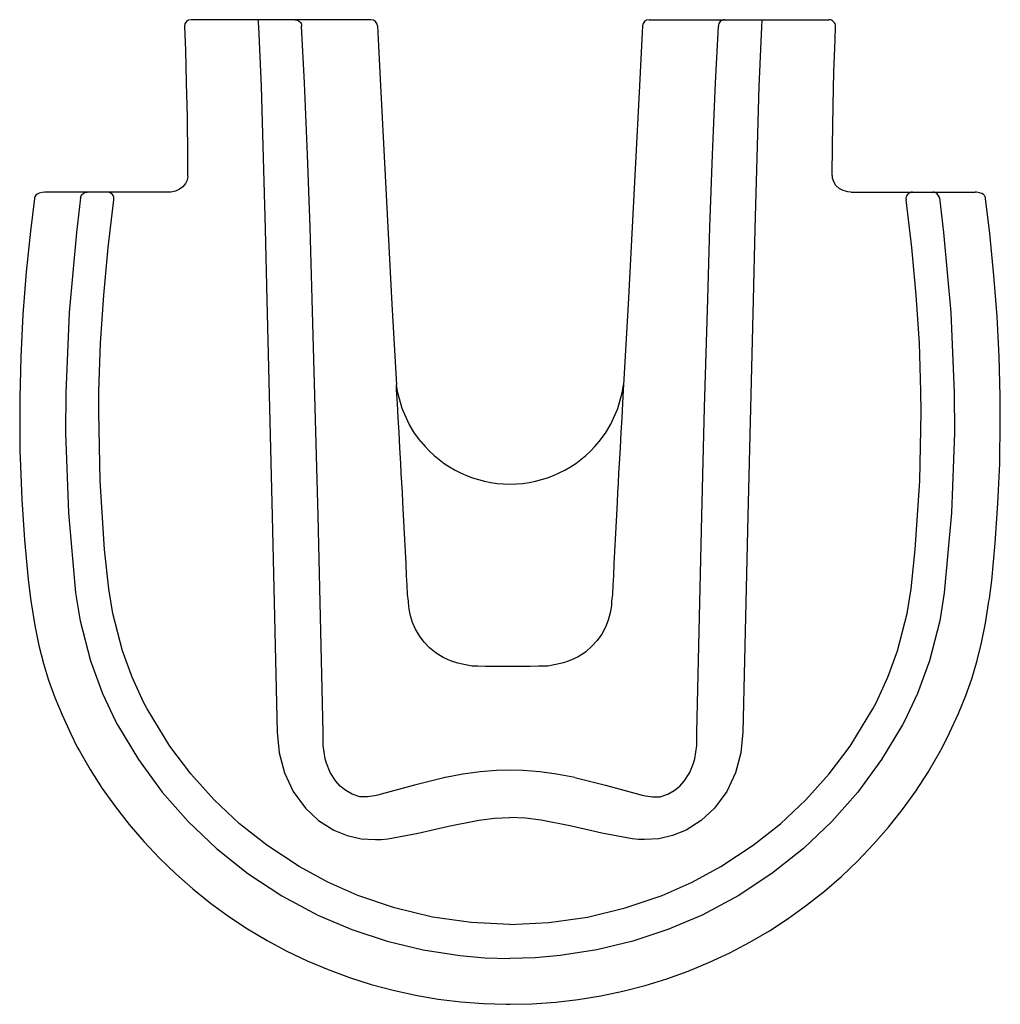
# Model space of a CAD drawing. Header units: millimetres. Extents: x 4244.834 to 4245.129, y 1931.906 to 1932.203.
import ezdxf

# ---------------------------------------------------------------- set-up
doc = ezdxf.new("R2010")
doc.units = ezdxf.units.MM
doc.layers.add('Sanindusa', color=3, linetype='Continuous')

msp = doc.modelspace()

# ---------------------------------------------------------------- linework, layer by layer
at = {"layer": 'Sanindusa'}
for p, q in [((4244.905271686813, 1932.202809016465), (4244.885195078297, 1932.202809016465)), ((4244.916564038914, 1932.202809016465), (4244.905271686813, 1932.202809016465)), ((4244.939386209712, 1932.202809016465), (4244.916564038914, 1932.202809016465)), ((4245.023186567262, 1932.202809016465), (4245.046008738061, 1932.202809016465)), ((4245.046008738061, 1932.202809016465), (4245.057301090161, 1932.202809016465)), ((4245.057301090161, 1932.202809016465), (4245.077377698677, 1932.202809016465)), ((4244.838018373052, 1932.149160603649), (4244.837970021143, 1932.148898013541)), ((4244.849543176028, 1932.150809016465), (4244.841090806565, 1932.150809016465)), ((4244.853861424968, 1932.150809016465), (4244.849543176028, 1932.150809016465)), ((4244.855853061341, 1932.150809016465), (4244.853861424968, 1932.150809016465)), ((4244.857946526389, 1932.150809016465), (4244.855853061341, 1932.150809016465)), ((4244.859964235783, 1932.150809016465), (4244.857946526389, 1932.150809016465)), ((4244.863683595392, 1932.150809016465), (4244.859964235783, 1932.150809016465)), ((4244.87845015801, 1932.150809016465), (4244.863683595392, 1932.150809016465)), ((4245.084122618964, 1932.150809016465), (4245.098889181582, 1932.150809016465)), ((4245.098889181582, 1932.150809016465), (4245.102608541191, 1932.150809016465)), ((4245.102608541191, 1932.150809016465), (4245.104626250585, 1932.150809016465)), ((4245.104626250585, 1932.150809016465), (4245.106719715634, 1932.150809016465)), ((4245.106719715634, 1932.150809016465), (4245.108711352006, 1932.150809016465)), ((4245.108711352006, 1932.150809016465), (4245.113029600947, 1932.150809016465)), ((4245.113029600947, 1932.150809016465), (4245.121481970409, 1932.150809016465))]:
    msp.add_line(p, q, dxfattribs=at)
at = {"layer": 'Sanindusa', "flags": 128}
for points in [[(4244.905271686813, 1932.202809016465), (4244.905312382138, 1932.202765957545), (4244.905351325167, 1932.202638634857), (4244.905386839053, 1932.202432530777), (4244.905417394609, 1932.202156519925), (4244.905441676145, 1932.20182248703), (4244.905458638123, 1932.201444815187), (4244.90546755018, 1932.201039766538), (4244.905468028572, 1932.20062478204)], [(4244.916564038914, 1932.202809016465), (4244.916931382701, 1932.202772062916), (4244.917285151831, 1932.202662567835), (4244.917612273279, 1932.202484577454), (4244.917900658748, 1932.202244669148), (4244.918139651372, 1932.201951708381), (4244.918320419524, 1932.201616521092), (4244.918436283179, 1932.201251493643), (4244.918482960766, 1932.200870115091)], [(4245.046008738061, 1932.202809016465), (4245.045641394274, 1932.202772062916), (4245.045287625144, 1932.202662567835), (4245.044960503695, 1932.202484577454), (4245.044672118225, 1932.202244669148), (4245.044433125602, 1932.201951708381), (4245.04425235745, 1932.201616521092), (4245.044136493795, 1932.201251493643), (4245.044089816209, 1932.200870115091)], [(4245.057301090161, 1932.202809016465), (4245.057260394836, 1932.202765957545), (4245.057221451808, 1932.202638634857), (4245.057185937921, 1932.202432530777), (4245.057155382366, 1932.202156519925), (4245.05713110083, 1932.20182248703), (4245.057114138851, 1932.201444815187), (4245.057105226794, 1932.201039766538), (4245.057104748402, 1932.20062478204)], [(4244.883180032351, 1932.200719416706), (4244.883464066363, 1932.193615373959), (4244.883758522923, 1932.183788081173), (4244.88397096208, 1932.17345171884), (4244.884125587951, 1932.161438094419), (4244.884161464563, 1932.155794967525)], [(4244.905468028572, 1932.20062478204), (4244.906274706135, 1932.182636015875), (4244.906947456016, 1932.161194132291), (4244.907499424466, 1932.139733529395), (4244.908023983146, 1932.11827411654), (4244.909654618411, 1932.053175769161), (4244.911131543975, 1931.987969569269)], [(4244.925005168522, 1931.987959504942), (4244.923489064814, 1932.053259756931), (4244.922633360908, 1932.085889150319), (4244.921704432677, 1932.118521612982), (4244.92104110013, 1932.140272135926), (4244.920293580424, 1932.162023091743), (4244.919386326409, 1932.18375169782), (4244.918482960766, 1932.200870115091)], [(4244.941383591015, 1932.200911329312), (4244.941588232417, 1932.19691656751), (4244.942407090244, 1932.180937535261), (4244.945685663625, 1932.117021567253), (4244.947051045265, 1932.092738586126)], [(4245.02118918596, 1932.200911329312), (4245.020984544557, 1932.19691656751), (4245.02016568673, 1932.180937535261), (4245.016887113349, 1932.117021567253), (4245.01552173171, 1932.092738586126)], [(4245.037567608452, 1931.987959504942), (4245.03908371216, 1932.053259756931), (4245.039939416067, 1932.085889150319), (4245.040868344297, 1932.118521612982), (4245.041531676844, 1932.140272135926), (4245.04227919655, 1932.162023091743), (4245.043186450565, 1932.18375169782), (4245.044089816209, 1932.200870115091)], [(4245.057104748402, 1932.20062478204), (4245.056298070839, 1932.182636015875), (4245.055625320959, 1932.161194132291), (4245.055073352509, 1932.139733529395), (4245.054548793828, 1932.11827411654), (4245.052918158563, 1932.053175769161), (4245.051441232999, 1931.987969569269)], [(4245.078411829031, 1932.155794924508), (4245.078482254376, 1932.164826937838), (4245.078663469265, 1932.176900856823), (4245.078900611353, 1932.187074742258), (4245.079224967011, 1932.196753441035), (4245.079393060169, 1932.200719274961)], [(4244.884151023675, 1932.15579213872), (4244.884168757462, 1932.155619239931), (4244.883972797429, 1932.154475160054), (4244.8834820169, 1932.153407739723), (4244.882699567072, 1932.15244716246), (4244.88168087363, 1932.151675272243), (4244.880464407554, 1932.151125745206), (4244.879088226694, 1932.150840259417), (4244.878450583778, 1932.150844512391)], [(4245.084000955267, 1932.150846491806), (4245.083070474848, 1932.150893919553), (4245.081697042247, 1932.151276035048), (4245.0804845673, 1932.15194013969), (4245.079513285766, 1932.15283114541), (4245.078831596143, 1932.153880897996), (4245.078467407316, 1932.155016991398), (4245.078437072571, 1932.155797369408)], [(4244.841090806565, 1932.150809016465), (4244.840323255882, 1932.150756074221), (4244.839415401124, 1932.150529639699), (4244.83882264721, 1932.150238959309), (4244.838372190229, 1932.149860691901), (4244.838082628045, 1932.149417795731), (4244.838018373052, 1932.149160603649)], [(4244.85190247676, 1932.149061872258), (4244.850630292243, 1932.138648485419), (4244.848448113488, 1932.114529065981), (4244.847414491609, 1932.090334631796), (4244.847361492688, 1932.078231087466), (4244.848218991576, 1932.054127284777), (4244.850405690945, 1932.030035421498)], [(4244.85190247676, 1932.149061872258), (4244.851979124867, 1932.149413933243), (4244.852116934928, 1932.149746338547), (4244.852311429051, 1932.150048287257), (4244.852556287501, 1932.150309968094), (4244.852843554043, 1932.15052287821), (4244.853163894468, 1932.150680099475), (4244.853506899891, 1932.150776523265), (4244.853861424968, 1932.150809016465)], [(4245.110670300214, 1932.149061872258), (4245.110593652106, 1932.149413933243), (4245.110455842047, 1932.149746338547), (4245.110261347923, 1932.150048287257), (4245.110016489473, 1932.150309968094), (4245.109729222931, 1932.15052287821), (4245.109408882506, 1932.150680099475), (4245.109065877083, 1932.150776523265), (4245.108711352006, 1932.150809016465)], [(4245.110670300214, 1932.149061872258), (4245.111942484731, 1932.138648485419), (4245.114124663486, 1932.114529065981), (4245.115158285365, 1932.090334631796), (4245.115211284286, 1932.078231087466), (4245.114353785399, 1932.054127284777), (4245.112167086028, 1932.030035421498)], [(4245.124553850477, 1932.149160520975), (4245.124496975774, 1932.149402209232), (4245.124263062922, 1932.149787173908), (4245.123931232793, 1932.150111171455), (4245.123447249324, 1932.150407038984), (4245.122786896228, 1932.150646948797), (4245.121874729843, 1932.150795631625), (4245.121481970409, 1932.150809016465)], [(4245.124606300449, 1932.148898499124), (4245.124588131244, 1932.149000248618), (4245.124553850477, 1932.149160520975)], [(4244.837970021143, 1932.148898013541), (4244.836774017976, 1932.139049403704), (4244.835544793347, 1932.126837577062), (4244.834545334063, 1932.113922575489), (4244.833878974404, 1932.101187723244), (4244.833552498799, 1932.088784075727), (4244.833555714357, 1932.076675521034), (4244.833634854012, 1932.072808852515)], [(4244.857365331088, 1932.084528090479), (4244.857439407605, 1932.090854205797), (4244.857933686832, 1932.105288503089), (4244.858864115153, 1932.119714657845), (4244.860210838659, 1932.134144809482), (4244.861946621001, 1932.148544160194)], [(4245.105207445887, 1932.084528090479), (4245.105133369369, 1932.090854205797), (4245.104639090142, 1932.105288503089), (4245.103708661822, 1932.119714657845), (4245.102361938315, 1932.134144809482), (4245.100626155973, 1932.148544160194)], [(4245.128931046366, 1932.072809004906), (4245.129033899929, 1932.078057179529), (4245.129012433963, 1932.089358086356), (4245.128691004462, 1932.101258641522), (4245.128063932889, 1932.113356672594), (4245.127126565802, 1932.125722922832), (4245.125872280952, 1932.138388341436), (4245.124606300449, 1932.148898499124)], [(4244.95066105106, 1932.027540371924), (4244.950391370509, 1932.02950707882), (4244.950263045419, 1932.032313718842), (4244.950133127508, 1932.035096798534), (4244.949957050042, 1932.038782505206), (4244.949777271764, 1932.042454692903), (4244.949593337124, 1932.046130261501), (4244.949404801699, 1932.049826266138), (4244.94921121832, 1932.053559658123), (4244.949012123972, 1932.057347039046), (4244.948858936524, 1932.060231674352), (4244.948702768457, 1932.063148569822), (4244.948544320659, 1932.066084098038), (4244.94838431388, 1932.069024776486), (4244.948126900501, 1932.073707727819), (4244.947870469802, 1932.078317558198), (4244.947618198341, 1932.082803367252), (4244.947373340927, 1932.087115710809), (4244.947139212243, 1932.091206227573), (4244.947051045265, 1932.092738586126)], [(4244.954444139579, 1932.075607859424), (4244.95253780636, 1932.078200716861), (4244.950903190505, 1932.080913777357), (4244.948816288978, 1932.085560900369), (4244.947462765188, 1932.090324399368), (4244.947061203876, 1932.092653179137), (4244.947051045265, 1932.092738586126)], [(4245.008128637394, 1932.075607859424), (4245.010034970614, 1932.078200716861), (4245.01166958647, 1932.080913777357), (4245.013756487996, 1932.085560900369), (4245.015110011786, 1932.090324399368), (4245.015511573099, 1932.092653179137), (4245.01552173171, 1932.092738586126)], [(4245.01552173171, 1932.092738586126), (4245.015433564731, 1932.091206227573), (4245.015199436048, 1932.087115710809), (4245.014954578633, 1932.082803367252), (4245.014702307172, 1932.078317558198), (4245.014445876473, 1932.073707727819), (4245.014188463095, 1932.069024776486), (4245.014028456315, 1932.066084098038), (4245.013870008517, 1932.063148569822), (4245.013713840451, 1932.060231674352), (4245.013560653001, 1932.057347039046), (4245.013361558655, 1932.053559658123), (4245.013167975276, 1932.049826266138), (4245.01297943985, 1932.046130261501), (4245.01279550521, 1932.042454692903), (4245.012615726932, 1932.038782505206), (4245.012439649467, 1932.035096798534), (4245.012309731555, 1932.032313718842), (4245.012181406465, 1932.02950707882), (4245.011899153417, 1932.027534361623)], [(4244.860407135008, 1932.03124073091), (4244.859147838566, 1932.043059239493), (4244.857756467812, 1932.063747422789), (4244.857365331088, 1932.084528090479)], [(4245.102165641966, 1932.03124073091), (4245.103424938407, 1932.043059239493), (4245.104816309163, 1932.063747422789), (4245.105207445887, 1932.084528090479)], [(4244.833626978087, 1932.07280862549), (4244.83367669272, 1932.070742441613), (4244.834178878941, 1932.058185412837), (4244.834987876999, 1932.046017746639), (4244.836105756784, 1932.034004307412), (4244.836840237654, 1932.028347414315)], [(4245.125737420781, 1932.028346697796), (4245.126436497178, 1932.033718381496), (4245.127505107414, 1932.045030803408), (4245.128328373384, 1932.056985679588), (4245.128847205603, 1932.069031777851), (4245.128939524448, 1932.072808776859)], [(4244.871974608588, 1931.99502379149), (4244.870978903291, 1931.996905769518), (4244.867405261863, 1932.004606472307), (4244.864484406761, 1932.012577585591), (4244.861595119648, 1932.023781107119), (4244.860407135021, 1932.03124073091)], [(4245.090598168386, 1931.99502379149), (4245.091593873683, 1931.996905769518), (4245.095167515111, 1932.004606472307), (4245.098088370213, 1932.012577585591), (4245.100977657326, 1932.023781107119), (4245.102165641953, 1932.03124073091)], [(4244.836840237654, 1932.028347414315), (4244.83702475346, 1932.026973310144), (4244.838132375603, 1932.020138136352), (4244.839343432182, 1932.014136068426), (4244.840689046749, 1932.008745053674), (4244.842225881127, 1932.003702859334), (4244.844120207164, 1931.998503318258), (4244.846335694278, 1931.993220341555), (4244.849007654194, 1931.987506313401), (4244.850914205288, 1931.983489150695)], [(4244.850405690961, 1932.030035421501), (4244.851744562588, 1932.021581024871), (4244.854842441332, 1932.009522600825), (4244.858472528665, 1931.999706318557), (4244.862429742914, 1931.991352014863), (4244.863048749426, 1931.990190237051)], [(4244.969895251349, 1932.007949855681), (4244.967904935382, 1932.008311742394), (4244.965590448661, 1932.00877138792), (4244.963336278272, 1932.009504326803), (4244.961178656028, 1932.01050202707), (4244.958995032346, 1932.011861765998), (4244.957061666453, 1932.013437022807), (4244.955388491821, 1932.015182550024), (4244.953976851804, 1932.017058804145), (4244.952825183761, 1932.019027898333), (4244.951928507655, 1932.021053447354), (4244.951278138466, 1932.023100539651), (4244.950861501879, 1932.02513563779), (4244.950661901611, 1932.02712617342), (4244.95066105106, 1932.027540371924)], [(4245.011899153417, 1932.027534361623), (4245.011847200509, 1932.02624366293), (4245.011512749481, 1932.024032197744), (4245.010916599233, 1932.021820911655), (4245.010056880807, 1932.019660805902), (4245.008940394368, 1932.01759583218), (4245.007580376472, 1932.015664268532), (4245.005995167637, 1932.013899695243), (4245.004003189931, 1932.012174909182), (4245.001872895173, 1932.010767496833), (4244.999656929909, 1932.009674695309), (4244.997394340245, 1932.008883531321), (4244.995121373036, 1932.008379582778), (4244.992678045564, 1932.007950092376)], [(4245.112167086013, 1932.030035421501), (4245.110828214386, 1932.021581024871), (4245.107730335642, 1932.009522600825), (4245.10410024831, 1931.999706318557), (4245.10014303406, 1931.991352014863), (4245.099524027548, 1931.990190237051)], [(4245.111658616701, 1931.983489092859), (4245.113700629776, 1931.987784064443), (4245.116442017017, 1931.993683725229), (4245.118671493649, 1931.999064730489), (4245.120480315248, 1932.004104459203), (4245.122110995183, 1932.009581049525), (4245.123413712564, 1932.014968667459), (4245.124571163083, 1932.020870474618), (4245.125626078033, 1932.027512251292), (4245.125737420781, 1932.028346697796)], [(4244.981286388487, 1932.007809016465), (4244.978834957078, 1932.007813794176), (4244.976355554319, 1932.007829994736), (4244.973914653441, 1932.007860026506), (4244.971552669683, 1932.007905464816), (4244.969895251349, 1932.007949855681)], [(4244.992678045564, 1932.007950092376), (4244.992145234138, 1932.007933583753), (4244.989861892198, 1932.00788105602), (4244.987325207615, 1932.007841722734), (4244.984479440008, 1932.007817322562), (4244.981286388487, 1932.007809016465)], [(4244.9812863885, 1931.930054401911), (4244.969597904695, 1931.930614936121), (4244.957961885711, 1931.932277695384), (4244.946530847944, 1931.935014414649), (4244.93545730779, 1931.938796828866), (4244.926427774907, 1931.942795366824), (4244.917742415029, 1931.947494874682), (4244.908007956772, 1931.95390520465), (4244.899806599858, 1931.960429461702), (4244.892156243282, 1931.967646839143), (4244.885136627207, 1931.975478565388), (4244.878827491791, 1931.983845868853), (4244.871974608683, 1931.995023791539)], [(4244.981286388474, 1931.930054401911), (4244.99297487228, 1931.930614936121), (4245.004610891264, 1931.932277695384), (4245.016041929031, 1931.935014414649), (4245.027115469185, 1931.938796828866), (4245.036145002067, 1931.942795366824), (4245.044830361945, 1931.947494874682), (4245.054564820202, 1931.95390520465), (4245.062766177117, 1931.960429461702), (4245.070416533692, 1931.967646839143), (4245.077436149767, 1931.975478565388), (4245.083745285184, 1931.983845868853), (4245.090598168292, 1931.995023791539)], [(4244.86304874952, 1931.990190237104), (4244.86931663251, 1931.979756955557), (4244.876504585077, 1931.969934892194), (4244.884289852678, 1931.961086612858), (4244.892821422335, 1931.952955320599), (4244.902342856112, 1931.945380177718), (4244.912508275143, 1931.938693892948), (4244.923402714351, 1931.932872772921), (4244.933675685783, 1931.928489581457), (4244.944276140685, 1931.924971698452), (4244.955112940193, 1931.922351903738), (4244.966129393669, 1931.920637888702), (4244.973695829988, 1931.919997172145), (4244.981286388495, 1931.919783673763)], [(4245.099524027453, 1931.990190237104), (4245.093256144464, 1931.979756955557), (4245.086068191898, 1931.969934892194), (4245.078282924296, 1931.961086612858), (4245.069751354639, 1931.952955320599), (4245.060229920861, 1931.945380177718), (4245.050064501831, 1931.938693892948), (4245.039170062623, 1931.932872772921), (4245.028897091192, 1931.928489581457), (4245.018296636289, 1931.924971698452), (4245.007459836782, 1931.922351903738), (4244.996443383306, 1931.920637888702), (4244.988876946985, 1931.919997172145), (4244.981286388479, 1931.919783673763)], [(4244.911131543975, 1931.987969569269), (4244.911733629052, 1931.981789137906), (4244.913313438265, 1931.975788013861), (4244.915952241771, 1931.97012433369), (4244.919622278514, 1931.965074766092), (4244.923626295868, 1931.961380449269), (4244.928243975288, 1931.958490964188), (4244.932270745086, 1931.956841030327)], [(4244.936055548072, 1931.96849767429), (4244.933683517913, 1931.96934772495), (4244.931799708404, 1931.970421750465), (4244.930114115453, 1931.971783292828), (4244.92880393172, 1931.973218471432), (4244.927128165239, 1931.975842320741), (4244.925964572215, 1931.978708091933), (4244.925607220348, 1931.979996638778), (4244.924999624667, 1931.983965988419), (4244.925005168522, 1931.987959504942)], [(4245.026517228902, 1931.96849767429), (4245.028889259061, 1931.96934772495), (4245.030773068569, 1931.970421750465), (4245.032458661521, 1931.971783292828), (4245.033768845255, 1931.973218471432), (4245.035444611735, 1931.975842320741), (4245.036608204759, 1931.978708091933), (4245.036965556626, 1931.979996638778), (4245.037573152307, 1931.983965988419), (4245.037567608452, 1931.987959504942)], [(4245.051441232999, 1931.987969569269), (4245.050839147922, 1931.981789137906), (4245.049259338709, 1931.975788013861), (4245.046620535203, 1931.97012433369), (4245.04295049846, 1931.965074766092), (4245.038946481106, 1931.961380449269), (4245.034328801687, 1931.958490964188), (4245.030302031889, 1931.956841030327)], [(4244.850914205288, 1931.983489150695), (4244.851530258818, 1931.982377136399), (4244.854764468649, 1931.976798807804), (4244.858451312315, 1931.971054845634), (4244.862371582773, 1931.965529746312), (4244.866555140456, 1931.960175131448), (4244.870992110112, 1931.955005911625), (4244.875671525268, 1931.950036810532), (4244.880581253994, 1931.94528233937), (4244.885707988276, 1931.940756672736), (4244.891036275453, 1931.93647425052), (4244.896550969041, 1931.932447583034), (4244.902236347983, 1931.928688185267), (4244.908076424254, 1931.925206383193), (4244.914058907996, 1931.922007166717), (4244.920198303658, 1931.91908015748), (4244.92649230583, 1931.916427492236), (4244.932923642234, 1931.914058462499), (4244.939474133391, 1931.911981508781), (4244.94612485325, 1931.910204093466), (4244.952856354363, 1931.908732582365), (4244.959647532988, 1931.907572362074), (4244.966478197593, 1931.906727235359), (4244.973329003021, 1931.906199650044), (4244.980174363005, 1931.9059874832), (4244.981286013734, 1931.90597421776)], [(4244.981286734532, 1931.905972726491), (4244.981367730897, 1931.905973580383), (4244.98793188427, 1931.906135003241), (4244.995079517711, 1931.906628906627), (4245.001860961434, 1931.907419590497), (4245.00861874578, 1931.908523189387), (4245.015333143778, 1931.909937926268), (4245.021984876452, 1931.911660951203), (4245.028554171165, 1931.913688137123), (4245.035019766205, 1931.916013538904), (4245.041362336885, 1931.918630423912), (4245.047563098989, 1931.921530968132), (4245.05360403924, 1931.924706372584), (4245.059468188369, 1931.928146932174), (4245.065151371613, 1931.931847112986), (4245.070669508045, 1931.935814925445), (4245.076014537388, 1931.940045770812), (4245.081170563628, 1931.944528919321), (4245.086122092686, 1931.949252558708), (4245.090854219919, 1931.954203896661), (4245.09535200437, 1931.95936832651), (4245.099602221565, 1931.964731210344), (4245.103593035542, 1931.970277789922), (4245.107313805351, 1931.975993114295), (4245.110754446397, 1931.981860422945), (4245.111658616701, 1931.983489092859)], [(4244.961708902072, 1931.974305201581), (4244.952517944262, 1931.972032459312), (4244.94251911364, 1931.969322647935)], [(4244.981289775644, 1931.976607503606), (4244.97725889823, 1931.976507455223), (4244.972258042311, 1931.976094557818), (4244.967120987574, 1931.975383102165), (4244.961878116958, 1931.974374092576), (4244.961702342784, 1931.974334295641)], [(4245.000870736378, 1931.974335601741), (4245.000845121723, 1931.974341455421), (4244.995342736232, 1931.975401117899), (4244.990238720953, 1931.976102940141), (4244.985285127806, 1931.976508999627), (4244.981283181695, 1931.976595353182)], [(4245.000870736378, 1931.974335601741), (4245.010054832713, 1931.972032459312), (4245.020053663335, 1931.969322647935)], [(4244.94251911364, 1931.969322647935), (4244.941499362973, 1931.969032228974), (4244.940461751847, 1931.96878806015), (4244.938311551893, 1931.968473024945), (4244.936055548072, 1931.96849767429)], [(4245.020053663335, 1931.969322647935), (4245.021073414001, 1931.969032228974), (4245.022111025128, 1931.96878806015), (4245.024261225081, 1931.968473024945), (4245.026517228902, 1931.96849767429)], [(4244.944455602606, 1931.955901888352), (4244.953649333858, 1931.957594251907), (4244.962785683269, 1931.95971066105), (4244.971915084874, 1931.961518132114), (4244.976587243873, 1931.962072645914), (4244.981286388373, 1931.962272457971)], [(4245.018117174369, 1931.955901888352), (4245.008923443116, 1931.957594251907), (4244.999787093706, 1931.95971066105), (4244.990657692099, 1931.961518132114), (4244.985985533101, 1931.962072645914), (4244.981286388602, 1931.962272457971)], [(4244.932270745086, 1931.956841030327), (4244.93639554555, 1931.955888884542), (4244.940742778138, 1931.955619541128), (4244.942600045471, 1931.955704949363), (4244.944455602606, 1931.955901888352)], [(4245.030302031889, 1931.956841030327), (4245.026177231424, 1931.955888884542), (4245.021829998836, 1931.955619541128), (4245.019972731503, 1931.955704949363), (4245.018117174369, 1931.955901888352)]]:
    msp.add_lwpolyline(points, dxfattribs=at)
at = {"layer": 'Sanindusa'}
for centre, radius, start, end in [((4244.885195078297, 1932.200809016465), 0.00200000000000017, 90, 180), ((4244.939386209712, 1932.200809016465), 0.00200000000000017, 2.93232707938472, 90), ((4245.023186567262, 1932.200809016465), 0.002000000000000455, 90, 177.0676729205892), ((4245.077377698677, 1932.200809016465), 0.00200000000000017, 357.5728794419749, 90), ((4244.859964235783, 1932.148809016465), 0.002000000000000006, 352.3900723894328, 90), ((4245.102608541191, 1932.148809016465), 0.002000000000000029, 90, 187.6099276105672), ((4244.981286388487, 1932.097355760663), 0.03454674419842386, 219.0147922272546, 320.9852077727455)]:
    msp.add_arc(centre, radius, start, end, dxfattribs=at)

doc.saveas('drawing.dxf')
